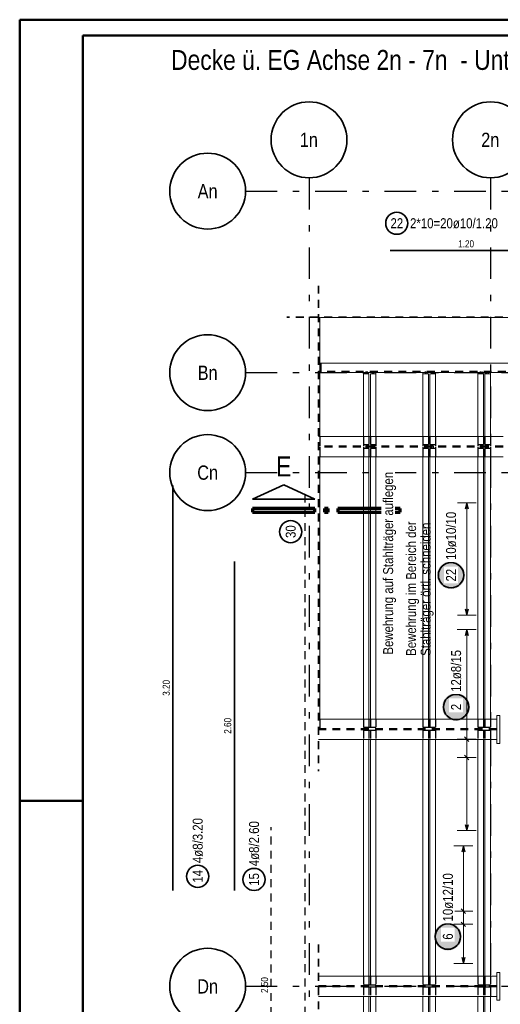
# Model space of a CAD drawing. Header units: millimetres. Extents: x -4 to 113, y -17 to 52.
# Tile 27 of 91: x 0 to 7.6, y 26.49 to 42.05. Entities that reach past the tile are written whole.
import ezdxf
from ezdxf.enums import TextEntityAlignment as Align

# ---------------------------------------------------------------- set-up
doc = ezdxf.new("R2010")
doc.units = ezdxf.units.MM
doc.linetypes.add('DASHDOTX2', pattern=[2, 1, -0.5, 0, -0.5])
doc.linetypes.add('HIDDEN', pattern=[0.375, 0.25, -0.125])
for name, color, linetype, lineweight in [('Achsen', 7, 'Continuous', 20), ('Mattenbewehrung', 7, 'Continuous', 20), ('Schraffuren', 7, 'Continuous', 20)]:
    doc.layers.add(name, color=color, linetype=linetype, lineweight=lineweight)
doc.styles.add('Arial Narrow', font='ARIALN.TTF')

msp = doc.modelspace()

# ---------------------------------------------------------------- hatches: boundary and pattern name
at = {"layer": 'Mattenbewehrung', "lineweight": 25, "true_color": 0xffffff}
msp.add_hatch(color=7, dxfattribs=at).paths.add_polyline_path([(7.123302, 31.184278), (7.123168, 31.191956), (7.122766, 31.199624), (7.122097, 31.207274), (7.121161, 31.214896), (7.11996, 31.22248), (7.118495, 31.230018), (7.116767, 31.2375), (7.11478, 31.244918), (7.112535, 31.252261), (7.110035, 31.259522), (7.107283, 31.266691), (7.104282, 31.27376), (7.101037, 31.280719), (7.097551, 31.287561), (7.093828, 31.294278), (7.089873, 31.30086), (7.085691, 31.3073), (7.081286, 31.31359), (7.076665, 31.319723), (7.071832, 31.325691), (7.066794, 31.331486), (7.061557, 31.337102), (7.056127, 31.342532), (7.050511, 31.34777), (7.044716, 31.352807), (7.038748, 31.35764), (7.032615, 31.362261), (7.026325, 31.366666), (7.019885, 31.370848), (7.013302, 31.374803), (7.006586, 31.378526), (6.999744, 31.382012), (6.992784, 31.385258), (6.985716, 31.388258), (6.978547, 31.39101), (6.971286, 31.39351), (6.963943, 31.395755), (6.956525, 31.397743), (6.949043, 31.39947), (6.941505, 31.400935), (6.93392, 31.402137), (6.926299, 31.403072), (6.918649, 31.403742), (6.91098, 31.404144), (6.903302, 31.404278), (6.895624, 31.404144), (6.887956, 31.403742), (6.880306, 31.403072), (6.872684, 31.402137), (6.8651, 31.400935), (6.857562, 31.39947), (6.850079, 31.397743), (6.842662, 31.395755), (6.835319, 31.39351), (6.828058, 31.39101), (6.820889, 31.388258), (6.81382, 31.385258), (6.806861, 31.382012), (6.800019, 31.378526), (6.793302, 31.374803), (6.78672, 31.370848), (6.78028, 31.366666), (6.77399, 31.362261), (6.767857, 31.35764), (6.761889, 31.352807), (6.756094, 31.34777), (6.750477, 31.342532), (6.745048, 31.337102), (6.73981, 31.331486), (6.734773, 31.325691), (6.72994, 31.319723), (6.725319, 31.31359), (6.720914, 31.3073), (6.716732, 31.30086), (6.712777, 31.294278), (6.709054, 31.287561), (6.705568, 31.280719), (6.702322, 31.27376), (6.699322, 31.266691), (6.69657, 31.259522), (6.69407, 31.252261), (6.691825, 31.244918), (6.689837, 31.2375), (6.68811, 31.230018), (6.686645, 31.22248), (6.685443, 31.214896), (6.684507, 31.207274), (6.683838, 31.199624), (6.683436, 31.191956), (6.683302, 31.184278), (6.683436, 31.1766), (6.683838, 31.168931), (6.684507, 31.161281), (6.685443, 31.15366), (6.686645, 31.146075), (6.68811, 31.138537), (6.689837, 31.131055), (6.691825, 31.123637), (6.69407, 31.116294), (6.69657, 31.109033), (6.699322, 31.101864), (6.702322, 31.094796), (6.705568, 31.087836), (6.709054, 31.080994), (6.712777, 31.074278), (6.716732, 31.067695), (6.720914, 31.061255), (6.725319, 31.054965), (6.72994, 31.048832), (6.734773, 31.042864), (6.73981, 31.037069), (6.745048, 31.031453), (6.750477, 31.026023), (6.756094, 31.020786), (6.761889, 31.015748), (6.767857, 31.010915), (6.77399, 31.006294), (6.78028, 31.001889), (6.78672, 30.997707), (6.793302, 30.993752), (6.800019, 30.990029), (6.806861, 30.986543), (6.81382, 30.983298), (6.820889, 30.980297), (6.828058, 30.977545), (6.835319, 30.975045), (6.842662, 30.9728), (6.850079, 30.970813), (6.857562, 30.969085), (6.8651, 30.96762), (6.872684, 30.966419), (6.880306, 30.965483), (6.887956, 30.964814), (6.895624, 30.964412), (6.903302, 30.964278), (6.91098, 30.964412), (6.918649, 30.964814), (6.926299, 30.965483), (6.93392, 30.966419), (6.941505, 30.96762), (6.949043, 30.969085), (6.956525, 30.970813), (6.963943, 30.9728), (6.971286, 30.975045), (6.978547, 30.977545), (6.985716, 30.980297), (6.992784, 30.983298), (6.999744, 30.986543), (7.006586, 30.990029), (7.013302, 30.993752), (7.019885, 30.997707), (7.026325, 31.001889), (7.032615, 31.006294), (7.038748, 31.010915), (7.044716, 31.015748), (7.050511, 31.020786), (7.056127, 31.026023), (7.061557, 31.031453), (7.066794, 31.037069), (7.071832, 31.042864), (7.076665, 31.048832), (7.081286, 31.054965), (7.085691, 31.061255), (7.089873, 31.067695), (7.093828, 31.074278), (7.097551, 31.080994), (7.101037, 31.087836), (7.104282, 31.094796), (7.107283, 31.101864), (7.110035, 31.109033), (7.112535, 31.116294), (7.11478, 31.123637), (7.116767, 31.131055), (7.118495, 31.138537), (7.11996, 31.146075), (7.121161, 31.15366), (7.122097, 31.161281), (7.122766, 31.168931)])
at = {"layer": 'Schraffuren', "lineweight": 25, "true_color": 0xffffff}
msp.add_hatch(color=7, dxfattribs=at).paths.add_polyline_path([(6.99321, 27.555345), (6.993076, 27.563023), (6.992674, 27.570692), (6.992004, 27.578342), (6.991069, 27.585963), (6.989867, 27.593548), (6.988402, 27.601086), (6.986675, 27.608568), (6.984687, 27.615986), (6.982442, 27.623329), (6.979942, 27.63059), (6.97719, 27.637759), (6.97419, 27.644827), (6.970944, 27.651787), (6.967458, 27.658629), (6.963735, 27.665345), (6.95978, 27.671928), (6.955598, 27.678368), (6.951193, 27.684658), (6.946572, 27.690791), (6.941739, 27.696759), (6.936701, 27.702554), (6.931464, 27.70817), (6.926034, 27.7136), (6.920418, 27.718837), (6.914623, 27.723875), (6.908655, 27.728708), (6.902522, 27.733329), (6.896232, 27.737734), (6.889792, 27.741916), (6.88321, 27.745871), (6.876493, 27.749594), (6.869651, 27.75308), (6.862692, 27.756325), (6.855623, 27.759326), (6.848454, 27.762078), (6.841193, 27.764578), (6.83385, 27.766823), (6.826432, 27.76881), (6.81895, 27.770538), (6.811412, 27.772003), (6.803828, 27.773204), (6.796206, 27.77414), (6.788556, 27.774809), (6.780887, 27.775211), (6.77321, 27.775345), (6.765532, 27.775211), (6.757863, 27.774809), (6.750213, 27.77414), (6.742591, 27.773204), (6.735007, 27.772003), (6.727469, 27.770538), (6.719987, 27.76881), (6.712569, 27.766823), (6.705226, 27.764578), (6.697965, 27.762078), (6.690796, 27.759326), (6.683728, 27.756325), (6.676768, 27.75308), (6.669926, 27.749594), (6.66321, 27.745871), (6.656627, 27.741916), (6.650187, 27.737734), (6.643897, 27.733329), (6.637764, 27.728708), (6.631796, 27.723875), (6.626001, 27.718837), (6.620385, 27.7136), (6.614955, 27.70817), (6.609718, 27.702554), (6.60468, 27.696759), (6.599847, 27.690791), (6.595226, 27.684658), (6.590821, 27.678368), (6.586639, 27.671928), (6.582684, 27.665345), (6.578961, 27.658629), (6.575475, 27.651787), (6.57223, 27.644827), (6.569229, 27.637759), (6.566477, 27.63059), (6.563977, 27.623329), (6.561732, 27.615986), (6.559745, 27.608568), (6.558017, 27.601086), (6.556552, 27.593548), (6.555351, 27.585963), (6.554415, 27.578342), (6.553745, 27.570692), (6.553344, 27.563023), (6.55321, 27.555345), (6.553344, 27.547667), (6.553745, 27.539999), (6.554415, 27.532349), (6.555351, 27.524727), (6.556552, 27.517143), (6.558017, 27.509605), (6.559745, 27.502123), (6.561732, 27.494705), (6.563977, 27.487362), (6.566477, 27.480101), (6.569229, 27.472932), (6.57223, 27.465863), (6.575475, 27.458904), (6.578961, 27.452062), (6.582684, 27.445345), (6.586639, 27.438763), (6.590821, 27.432323), (6.595226, 27.426033), (6.599847, 27.4199), (6.60468, 27.413932), (6.609718, 27.408137), (6.614955, 27.402521), (6.620385, 27.397091), (6.626001, 27.391854), (6.631796, 27.386816), (6.637764, 27.381983), (6.643897, 27.377362), (6.650187, 27.372957), (6.656627, 27.368775), (6.66321, 27.36482), (6.669926, 27.361097), (6.676768, 27.357611), (6.683728, 27.354365), (6.690796, 27.351365), (6.697965, 27.348613), (6.705226, 27.346113), (6.712569, 27.343868), (6.719987, 27.34188), (6.727469, 27.340153), (6.735007, 27.338688), (6.742591, 27.337486), (6.750213, 27.336551), (6.757863, 27.335881), (6.765532, 27.335479), (6.77321, 27.335345), (6.780887, 27.335479), (6.788556, 27.335881), (6.796206, 27.336551), (6.803828, 27.337486), (6.811412, 27.338688), (6.81895, 27.340153), (6.826432, 27.34188), (6.83385, 27.343868), (6.841193, 27.346113), (6.848454, 27.348613), (6.855623, 27.351365), (6.862692, 27.354365), (6.869651, 27.357611), (6.876493, 27.361097), (6.88321, 27.36482), (6.889792, 27.368775), (6.896232, 27.372957), (6.902522, 27.377362), (6.908655, 27.381983), (6.914623, 27.386816), (6.920418, 27.391854), (6.926034, 27.397091), (6.931464, 27.402521), (6.936701, 27.408137), (6.941739, 27.413932), (6.946572, 27.4199), (6.951193, 27.426033), (6.955598, 27.432323), (6.95978, 27.438763), (6.963735, 27.445345), (6.967458, 27.452062), (6.970944, 27.458904), (6.97419, 27.465863), (6.97719, 27.472932), (6.979942, 27.480101), (6.982442, 27.487362), (6.984687, 27.494705), (6.986675, 27.502123), (6.988402, 27.509605), (6.989867, 27.517143), (6.991069, 27.524727), (6.992004, 27.532349), (6.992674, 27.539999)])

# ---------------------------------------------------------------- linework, layer by layer
at = {"color": 4, "linetype": 'Continuous', "lineweight": 50}
for p, q in [((105, 42.05), (0, 42.05)), ((0, 42.05), (0, 0)), ((104.75, 41.8), (1, 41.8)), ((1, 41.8), (1, 0.25))]:
    msp.add_line(p, q, dxfattribs=at)
at = {"color": 2, "linetype": 'HIDDEN', "lineweight": 35, "ltscale": 0.5}
for p, q in [((4.72623, 37.844906), (4.72623, 30.170923)), ((45.667387, 37.344906), (4.22623, 37.344906)), ((4.72623, 27.430923), (4.72623, 26.110923))]:
    msp.add_line(p, q, dxfattribs=at)
at = {"color": 7, "linetype": 'Continuous', "lineweight": 18}
for p, q in [((4.74623, 37.344906), (4.74623, 35.459469)), ((4.76523, 37.344906), (4.76523, 37.340203)), ((8.45775, 37.340203), (4.76523, 37.340203)), ((8.45775, 36.620203), (4.74623, 36.620203)), ((8.45775, 36.470203), (4.74623, 36.470203)), ((5.43623, 36.470203), (5.43623, 36.450203)), ((5.52523, 36.450203), (5.43623, 36.450203)), ((5.43623, 36.450203), (5.43623, 35.459469)), ((5.52523, 36.450203), (5.52523, 35.459469)), ((5.63623, 36.450203), (5.54723, 36.450203)), ((5.54723, 36.450203), (5.54723, 35.459469)), ((5.63623, 36.470203), (5.63623, 36.450203)), ((5.63623, 36.450203), (5.63623, 35.459469)), ((6.37623, 36.470203), (6.37623, 36.450203)), ((6.46523, 36.450203), (6.37623, 36.450203)), ((6.37623, 36.450203), (6.37623, 35.459469)), ((6.46523, 36.450203), (6.46523, 35.459469)), ((6.57623, 36.450203), (6.48723, 36.450203)), ((6.48723, 36.450203), (6.48723, 35.459469)), ((6.57623, 36.470203), (6.57623, 36.450203)), ((6.57623, 36.450203), (6.57623, 35.459469)), ((7.24623, 36.470203), (7.24623, 36.450203)), ((7.33523, 36.450203), (7.24623, 36.450203)), ((7.24623, 36.450203), (7.24623, 35.459469)), ((7.33523, 36.450203), (7.33523, 35.459469)), ((7.44623, 36.450203), (7.35723, 36.450203)), ((7.35723, 36.450203), (7.35723, 35.459469)), ((7.44623, 36.470203), (7.44623, 36.450203)), ((7.44623, 36.450203), (7.44623, 35.459469)), ((4.74623, 35.139469), (4.74623, 30.990923)), ((5.43623, 35.139469), (5.43623, 30.990923)), ((5.52523, 35.139469), (5.52523, 30.990923)), ((5.54723, 35.139469), (5.54723, 30.990923)), ((5.63623, 35.139469), (5.63623, 30.990923)), ((7.24623, 35.139469), (7.24623, 30.990923)), ((7.33523, 35.139469), (7.33523, 30.990923)), ((7.35723, 35.139469), (7.35723, 30.990923)), ((7.44623, 35.139469), (7.44623, 30.990923)), ((7.54623, 30.990923), (4.72623, 30.990923)), ((7.59623, 31.050196), (7.54623, 31.050196)), ((7.54623, 31.050196), (7.54623, 30.990923)), ((7.54623, 30.990923), (7.54623, 30.670923)), ((7.59623, 31.050196), (7.59623, 30.610196)), ((7.54623, 30.670923), (4.72623, 30.670923)), ((5.43623, 30.670923), (5.43623, 26.930923)), ((5.52523, 30.670923), (5.52523, 26.930923)), ((5.54723, 30.670923), (5.54723, 26.930923)), ((5.63623, 30.670923), (5.63623, 26.930923)), ((6.37623, 30.670923), (6.37623, 26.930923)), ((6.46523, 30.670923), (6.46523, 26.930923)), ((6.48723, 30.670923), (6.48723, 26.930923)), ((6.57623, 30.670923), (6.57623, 26.930923)), ((7.24623, 30.670923), (7.24623, 26.930923)), ((7.33523, 30.670923), (7.33523, 26.930923)), ((7.35723, 30.670923), (7.35723, 26.930923)), ((7.44623, 30.670923), (7.44623, 26.930923)), ((7.54623, 30.670923), (7.54623, 30.610196)), ((7.59623, 30.610196), (7.54623, 30.610196)), ((7.54623, 26.930923), (4.72623, 26.930923)), ((7.59623, 26.990196), (7.54623, 26.990196)), ((7.54623, 26.990196), (7.54623, 26.930923)), ((7.54623, 26.930923), (7.54623, 26.610923)), ((7.59623, 26.990196), (7.59623, 26.550196)), ((7.54623, 26.610923), (4.72623, 26.610923)), ((5.43623, 26.610923), (5.43623, 22.870923)), ((5.52523, 26.610923), (5.52523, 22.870923)), ((5.54723, 26.610923), (5.54723, 22.870923)), ((5.63623, 26.610923), (5.63623, 22.870923)), ((6.37623, 26.610923), (6.37623, 22.870923)), ((6.46523, 26.610923), (6.46523, 22.870923)), ((6.48723, 26.610923), (6.48723, 22.870923)), ((6.57623, 26.610923), (6.57623, 22.870923)), ((7.24623, 26.610923), (7.24623, 22.870923)), ((7.33523, 26.610923), (7.33523, 22.870923)), ((7.35723, 26.610923), (7.35723, 22.870923)), ((7.44623, 26.610923), (7.44623, 22.870923)), ((7.54623, 26.610923), (7.54623, 26.550196)), ((7.59623, 26.550196), (7.54623, 26.550196))]:
    msp.add_line(p, q, dxfattribs=at)
at = {"color": 3, "linetype": 'HIDDEN', "lineweight": 25, "ltscale": 0.5}
for p, q in [((4.74623, 36.620203), (4.72623, 36.620203)), ((4.76523, 36.620203), (4.76523, 36.487203)), ((8.59025, 36.487203), (4.72623, 36.487203)), ((4.74623, 36.470203), (4.72623, 36.470203)), ((4.76523, 36.487203), (4.76523, 36.470203)), ((5.474229, 36.487203), (5.47423, 36.470203)), ((5.47423, 36.470203), (5.47423, 36.450203)), ((5.498229, 36.487203), (5.49823, 36.470203)), ((5.49823, 36.470203), (5.49823, 36.450203)), ((5.574229, 36.487203), (5.57423, 36.470203)), ((5.57423, 36.470203), (5.57423, 36.450203)), ((5.598229, 36.487203), (5.59823, 36.470203)), ((5.59823, 36.470203), (5.59823, 36.450203)), ((6.414229, 36.487203), (6.41423, 36.470203)), ((6.41423, 36.470203), (6.41423, 36.450203)), ((6.438229, 36.487203), (6.43823, 36.470203)), ((6.43823, 36.470203), (6.43823, 36.450203)), ((6.514229, 36.487203), (6.51423, 36.470203)), ((6.51423, 36.470203), (6.51423, 36.450203)), ((6.538229, 36.487203), (6.53823, 36.470203)), ((6.53823, 36.470203), (6.53823, 36.450203)), ((7.284229, 36.487203), (7.28423, 36.470203)), ((7.28423, 36.470203), (7.28423, 36.450203)), ((7.308229, 36.487203), (7.30823, 36.470203)), ((7.30823, 36.470203), (7.30823, 36.450203)), ((7.384229, 36.487203), (7.38423, 36.470203)), ((7.38423, 36.470203), (7.38423, 36.450203)), ((7.408229, 36.487203), (7.40823, 36.470203)), ((7.40823, 36.470203), (7.40823, 36.450203)), ((4.74623, 35.459469), (4.74623, 35.326969)), ((5.43623, 35.459469), (5.43623, 35.326969)), ((5.52523, 35.459469), (5.52523, 35.326969)), ((5.54723, 35.459469), (5.54723, 35.326969)), ((5.63623, 35.459469), (5.63623, 35.326969)), ((6.37623, 35.459469), (6.37623, 35.326969)), ((6.46523, 35.459469), (6.46523, 35.326969)), ((6.48723, 35.459469), (6.48723, 35.326969)), ((6.57623, 35.459469), (6.57623, 35.326969)), ((7.24623, 35.459469), (7.24623, 35.326969)), ((7.33523, 35.459469), (7.33523, 35.326969)), ((7.35723, 35.459469), (7.35723, 35.326969)), ((7.44623, 35.459469), (7.44623, 35.326969)), ((4.74623, 35.326969), (4.72623, 35.326969)), ((4.74623, 35.271969), (4.72623, 35.271969)), ((4.74623, 35.326969), (4.74623, 35.306969)), ((4.74623, 35.291969), (4.74623, 35.271969)), ((4.74623, 35.271969), (4.74623, 35.139469)), ((5.52523, 35.326969), (5.43623, 35.326969)), ((5.43623, 35.326969), (5.43623, 35.306969)), ((5.43623, 35.291969), (5.43623, 35.271969)), ((5.52523, 35.271969), (5.43623, 35.271969)), ((5.43623, 35.271969), (5.43623, 35.139469)), ((5.474229, 35.314091), (5.475147, 35.314091)), ((5.474229, 35.31397), (5.475138, 35.31397)), ((5.474235, 35.31397), (5.474235, 35.306969)), ((5.474235, 35.306969), (5.474235, 35.291969)), ((5.474235, 35.291969), (5.474235, 35.271969)), ((5.477736, 35.313922), (5.475138, 35.313922)), ((5.475147, 35.314), (5.477753, 35.314)), ((5.477736, 35.31397), (5.481626, 35.31397)), ((5.481648, 35.31397), (5.477753, 35.31397)), ((5.486241, 35.31397), (5.481648, 35.31397)), ((5.490833, 35.31397), (5.486241, 35.31397)), ((5.494706, 35.31397), (5.490833, 35.31397)), ((5.490833, 35.31397), (5.494723, 35.31397)), ((5.494706, 35.313999), (5.497311, 35.313999)), ((5.497321, 35.313923), (5.494723, 35.313922)), ((5.497311, 35.314089), (5.498229, 35.314089)), ((5.497321, 35.313972), (5.498229, 35.313972)), ((5.498235, 35.31397), (5.498235, 35.306969)), ((5.498235, 35.306969), (5.498235, 35.291969)), ((5.498235, 35.291969), (5.498235, 35.271969)), ((5.52523, 35.271969), (5.52523, 35.139469)), ((5.63623, 35.326969), (5.54723, 35.326969)), ((5.63623, 35.271969), (5.54723, 35.271969)), ((5.54723, 35.271969), (5.54723, 35.139469)), ((5.574229, 35.314084), (5.575147, 35.314084)), ((5.574229, 35.313977), (5.575138, 35.313977)), ((5.574235, 35.31397), (5.574235, 35.306969)), ((5.574235, 35.306969), (5.574235, 35.291969)), ((5.574235, 35.291969), (5.574235, 35.271969)), ((5.577736, 35.313925), (5.575138, 35.313924)), ((5.575147, 35.313998), (5.577753, 35.313998)), ((5.577736, 35.313971), (5.581626, 35.313971)), ((5.581648, 35.31397), (5.577753, 35.313969)), ((5.586241, 35.31397), (5.581648, 35.31397)), ((5.590833, 35.31397), (5.586241, 35.31397)), ((5.590833, 35.313972), (5.594723, 35.313972)), ((5.594706, 35.31397), (5.590833, 35.31397)), ((5.594706, 35.313998), (5.597311, 35.313998)), ((5.597321, 35.313925), (5.594723, 35.313925)), ((5.597311, 35.314083), (5.598229, 35.314083)), ((5.597321, 35.313979), (5.598229, 35.313979)), ((5.598235, 35.31397), (5.598235, 35.306969)), ((5.598235, 35.306969), (5.598235, 35.291969)), ((5.598235, 35.291969), (5.598235, 35.271969)), ((5.63623, 35.326969), (5.63623, 35.306969)), ((5.63623, 35.291969), (5.63623, 35.271969)), ((5.63623, 35.271969), (5.63623, 35.139469)), ((6.46523, 35.326969), (6.37623, 35.326969)), ((6.37623, 35.326969), (6.37623, 35.306969)), ((6.37623, 35.291969), (6.37623, 35.271969)), ((6.46523, 35.271969), (6.37623, 35.271969)), ((6.37623, 35.271969), (6.37623, 35.139469)), ((6.414229, 35.314038), (6.415138, 35.314038)), ((6.414229, 35.314032), (6.415147, 35.314032)), ((6.414235, 35.31397), (6.414235, 35.306969)), ((6.414235, 35.306969), (6.414235, 35.291969)), ((6.414235, 35.291969), (6.414235, 35.271969)), ((6.417736, 35.313945), (6.415138, 35.313945)), ((6.415147, 35.313985), (6.417753, 35.313985)), ((6.417736, 35.313983), (6.421626, 35.313983)), ((6.421648, 35.313966), (6.417753, 35.313966)), ((6.426241, 35.313966), (6.421648, 35.313966)), ((6.430833, 35.313966), (6.426241, 35.313966)), ((6.430833, 35.313983), (6.434723, 35.313983)), ((6.434706, 35.313966), (6.430833, 35.313966)), ((6.434706, 35.313985), (6.437311, 35.313985)), ((6.437321, 35.313946), (6.434723, 35.313946)), ((6.437311, 35.314031), (6.438229, 35.314031)), ((6.437321, 35.31404), (6.438229, 35.31404)), ((6.438235, 35.31397), (6.438235, 35.306969)), ((6.438235, 35.306969), (6.438235, 35.291969)), ((6.438235, 35.291969), (6.438235, 35.271969)), ((6.46523, 35.271969), (6.46523, 35.139469)), ((6.57623, 35.326969), (6.48723, 35.326969)), ((6.57623, 35.271969), (6.48723, 35.271969)), ((6.48723, 35.271969), (6.48723, 35.139469)), ((6.514229, 35.314045), (6.515138, 35.314045)), ((6.514229, 35.314026), (6.515147, 35.314026)), ((6.514235, 35.31397), (6.514235, 35.306969)), ((6.514235, 35.306969), (6.514235, 35.291969)), ((6.514235, 35.291969), (6.514235, 35.271969)), ((6.517736, 35.313948), (6.515138, 35.313948)), ((6.515147, 35.313984), (6.517753, 35.313984)), ((6.517736, 35.313984), (6.521626, 35.313984)), ((6.521648, 35.313966), (6.517753, 35.313965)), ((6.526241, 35.313966), (6.521648, 35.313966)), ((6.530833, 35.313966), (6.526241, 35.313966)), ((6.530833, 35.313984), (6.534723, 35.313984)), ((6.534706, 35.313966), (6.530833, 35.313966)), ((6.534706, 35.313983), (6.537311, 35.313983)), ((6.537321, 35.313948), (6.534723, 35.313948)), ((6.537311, 35.314024), (6.538229, 35.314024)), ((6.537321, 35.314047), (6.538229, 35.314047)), ((6.538235, 35.31397), (6.538235, 35.306969)), ((6.538235, 35.306969), (6.538235, 35.291969)), ((6.538235, 35.291969), (6.538235, 35.271969)), ((6.57623, 35.326969), (6.57623, 35.306969)), ((6.57623, 35.291969), (6.57623, 35.271969)), ((6.57623, 35.271969), (6.57623, 35.139469)), ((7.33523, 35.326969), (7.24623, 35.326969)), ((7.24623, 35.326969), (7.24623, 35.306969)), ((7.24623, 35.291969), (7.24623, 35.271969)), ((7.33523, 35.271969), (7.24623, 35.271969)), ((7.24623, 35.271969), (7.24623, 35.139469)), ((7.284229, 35.314101), (7.285138, 35.314101)), ((7.284229, 35.313978), (7.285147, 35.313978)), ((7.284235, 35.31397), (7.284235, 35.306969)), ((7.284235, 35.306969), (7.284235, 35.291969)), ((7.284235, 35.291969), (7.284235, 35.271969)), ((7.287736, 35.313967), (7.285138, 35.313967)), ((7.285147, 35.313972), (7.287753, 35.313972)), ((7.287736, 35.313995), (7.291626, 35.313995)), ((7.291648, 35.313962), (7.287753, 35.313962)), ((7.296241, 35.313962), (7.291648, 35.313962)), ((7.300833, 35.313962), (7.296241, 35.313962)), ((7.300833, 35.313995), (7.304723, 35.313995)), ((7.304706, 35.313962), (7.300833, 35.313962)), ((7.304706, 35.313972), (7.307311, 35.313972)), ((7.307321, 35.313967), (7.304723, 35.313967)), ((7.307311, 35.313976), (7.308229, 35.313976)), ((7.307321, 35.314103), (7.308229, 35.314103)), ((7.308235, 35.31397), (7.308235, 35.306969)), ((7.308235, 35.306969), (7.308235, 35.291969)), ((7.308235, 35.291969), (7.308235, 35.271969)), ((7.33523, 35.271969), (7.33523, 35.139469)), ((7.44623, 35.326969), (7.35723, 35.326969)), ((7.44623, 35.271969), (7.35723, 35.271969)), ((7.35723, 35.271969), (7.35723, 35.139469)), ((7.384229, 35.314108), (7.385138, 35.314108)), ((7.384229, 35.313971), (7.385147, 35.313971)), ((7.384235, 35.31397), (7.384235, 35.306969)), ((7.384235, 35.306969), (7.384235, 35.291969)), ((7.384235, 35.291969), (7.384235, 35.271969)), ((7.387736, 35.313969), (7.385138, 35.313969)), ((7.385147, 35.31397), (7.387753, 35.31397)), ((7.387736, 35.313996), (7.391626, 35.313996)), ((7.391648, 35.313962), (7.387753, 35.313962)), ((7.396241, 35.313962), (7.391648, 35.313962)), ((7.400833, 35.313962), (7.396241, 35.313962)), ((7.400833, 35.313996), (7.404723, 35.313996)), ((7.404706, 35.313962), (7.400833, 35.313962)), ((7.404706, 35.31397), (7.407311, 35.31397)), ((7.407321, 35.31397), (7.404723, 35.31397)), ((7.407311, 35.31397), (7.408229, 35.31397)), ((7.407321, 35.31411), (7.408229, 35.31411)), ((7.408235, 35.31397), (7.408235, 35.306969)), ((7.408235, 35.306969), (7.408235, 35.291969)), ((7.408235, 35.291969), (7.408235, 35.271969)), ((7.44623, 35.326969), (7.44623, 35.306969)), ((7.44623, 35.291969), (7.44623, 35.271969)), ((7.44623, 35.271969), (7.44623, 35.139469)), ((4.74623, 30.990923), (4.74623, 30.858423)), ((5.43623, 30.990923), (5.43623, 30.858423)), ((5.52523, 30.990923), (5.52523, 30.858423)), ((5.54723, 30.990923), (5.54723, 30.858423)), ((5.63623, 30.990923), (5.63623, 30.858423)), ((6.37623, 30.990923), (6.37623, 30.858423)), ((6.46523, 30.990923), (6.46523, 30.858423)), ((6.48723, 30.990923), (6.48723, 30.858423)), ((6.57623, 30.990923), (6.57623, 30.858423)), ((7.24623, 30.990923), (7.24623, 30.858423)), ((7.33523, 30.990923), (7.33523, 30.858423)), ((7.35723, 30.990923), (7.35723, 30.858423)), ((7.44623, 30.990923), (7.44623, 30.858423)), ((4.74623, 30.858423), (4.72623, 30.858423)), ((7.54623, 30.838423), (4.72623, 30.838423)), ((7.54623, 30.823423), (4.72623, 30.823423)), ((4.74623, 30.858423), (4.74623, 30.838423)), ((5.52523, 30.858423), (5.43623, 30.858423)), ((5.54723, 30.858423), (5.52523, 30.858423)), ((5.63623, 30.858423), (5.54723, 30.858423)), ((6.46523, 30.858423), (6.37623, 30.858423)), ((6.48723, 30.858423), (6.46523, 30.858423)), ((6.57623, 30.858423), (6.48723, 30.858423)), ((7.33523, 30.858423), (7.24623, 30.858423)), ((7.35723, 30.858423), (7.33523, 30.858423)), ((7.44623, 30.858423), (7.35723, 30.858423)), ((5.52523, 30.813823), (5.43623, 30.813823)), ((5.43623, 30.813823), (5.43623, 30.670923)), ((5.54723, 30.813823), (5.52523, 30.813823)), ((5.52523, 30.813823), (5.52523, 30.670923)), ((5.63623, 30.813823), (5.54723, 30.813823)), ((5.54723, 30.813823), (5.54723, 30.670923)), ((5.63623, 30.813823), (5.63623, 30.670923)), ((6.46523, 30.813823), (6.37623, 30.813823)), ((6.37623, 30.813823), (6.37623, 30.670923)), ((6.48723, 30.813823), (6.46523, 30.813823)), ((6.46523, 30.813823), (6.46523, 30.670923)), ((6.57623, 30.813823), (6.48723, 30.813823)), ((6.48723, 30.813823), (6.48723, 30.670923)), ((6.57623, 30.813823), (6.57623, 30.670923)), ((7.33523, 30.813823), (7.24623, 30.813823)), ((7.24623, 30.813823), (7.24623, 30.670923)), ((7.35723, 30.813823), (7.33523, 30.813823)), ((7.33523, 30.813823), (7.33523, 30.670923)), ((7.44623, 30.813823), (7.35723, 30.813823)), ((7.35723, 30.813823), (7.35723, 30.670923)), ((7.44623, 30.813823), (7.44623, 30.670923)), ((5.43623, 26.930923), (5.43623, 26.788023)), ((5.52523, 26.930923), (5.52523, 26.788023)), ((5.54723, 26.930923), (5.54723, 26.788023)), ((5.63623, 26.930923), (5.63623, 26.788023)), ((6.37623, 26.930923), (6.37623, 26.788023)), ((6.46523, 26.930923), (6.46523, 26.788023)), ((6.48723, 26.930923), (6.48723, 26.788023)), ((6.57623, 26.930923), (6.57623, 26.788023)), ((7.24623, 26.930923), (7.24623, 26.788023)), ((7.33523, 26.930923), (7.33523, 26.788023)), ((7.35723, 26.930923), (7.35723, 26.788023)), ((7.44623, 26.930923), (7.44623, 26.788023)), ((7.54623, 26.778423), (4.72623, 26.778423)), ((5.52523, 26.788023), (5.43623, 26.788023)), ((5.54723, 26.788023), (5.52523, 26.788023)), ((5.63623, 26.788023), (5.54723, 26.788023)), ((6.46523, 26.788023), (6.37623, 26.788023)), ((6.48723, 26.788023), (6.46523, 26.788023)), ((6.57623, 26.788023), (6.48723, 26.788023)), ((7.33523, 26.788023), (7.24623, 26.788023)), ((7.35723, 26.788023), (7.33523, 26.788023)), ((7.44623, 26.788023), (7.35723, 26.788023)), ((7.54623, 26.763423), (4.72623, 26.763423)), ((5.52523, 26.753823), (5.43623, 26.753823)), ((5.43623, 26.753823), (5.43623, 26.610923)), ((5.54723, 26.753823), (5.52523, 26.753823)), ((5.52523, 26.753823), (5.52523, 26.610923)), ((5.63623, 26.753823), (5.54723, 26.753823)), ((5.54723, 26.753823), (5.54723, 26.610923)), ((5.63623, 26.753823), (5.63623, 26.610923)), ((6.46523, 26.753823), (6.37623, 26.753823)), ((6.37623, 26.753823), (6.37623, 26.610923)), ((6.48723, 26.753823), (6.46523, 26.753823)), ((6.46523, 26.753823), (6.46523, 26.610923)), ((6.57623, 26.753823), (6.48723, 26.753823)), ((6.48723, 26.753823), (6.48723, 26.610923)), ((6.57623, 26.753823), (6.57623, 26.610923)), ((7.33523, 26.753823), (7.24623, 26.753823)), ((7.24623, 26.753823), (7.24623, 26.610923)), ((7.35723, 26.753823), (7.33523, 26.753823)), ((7.33523, 26.753823), (7.33523, 26.610923)), ((7.44623, 26.753823), (7.35723, 26.753823)), ((7.35723, 26.753823), (7.35723, 26.610923)), ((7.44623, 26.753823), (7.44623, 26.610923))]:
    msp.add_line(p, q, dxfattribs=at)
at = {"color": 2, "linetype": 'Continuous', "lineweight": 35}
for p, q in [((4.176382, 34.697846), (3.681398, 34.472848)), ((4.671388, 34.472848), (4.176382, 34.697846)), ((3.681398, 34.472848), (4.671388, 34.472848))]:
    msp.add_line(p, q, dxfattribs=at)
at = {"color": 1, "linetype": 'Continuous', "lineweight": 70}
for p, q in [((4.671388, 34.322846), (3.681398, 34.322846)), ((3.681398, 34.322846), (3.681398, 34.262837)), ((3.681398, 34.262837), (4.671388, 34.262837)), ((4.671388, 34.262837), (4.671388, 34.322846)), ((4.881399, 34.322846), (4.821386, 34.322846)), ((4.821386, 34.322846), (4.821386, 34.262837)), ((4.821386, 34.262837), (4.881399, 34.262837)), ((4.881399, 34.262837), (4.881399, 34.322846)), ((6.02139, 34.322846), (5.0314, 34.322846)), ((5.0314, 34.322846), (5.0314, 34.262837)), ((5.0314, 34.262837), (6.02139, 34.262837)), ((6.02139, 34.262837), (6.02139, 34.322846))]:
    msp.add_line(p, q, dxfattribs=at)
at = {"color": 4, "linetype": 'Continuous', "lineweight": 50, "ltscale": 0.2}
msp.add_line((0, 29.7), (1, 29.7), dxfattribs=at)
at = {"layer": 'Achsen', "color": 3, "linetype": 'DASHDOTX2', "lineweight": 25, "ltscale": 0.5}
for p, q in [((4.577324, 39.55094), (4.577324, -0.69339)), ((7.447324, 39.55094), (7.447324, -0.69339)), ((3.573324, 39.340196), (49.410516, 39.340196)), ((3.573324, 36.470196), (49.410516, 36.470196)), ((3.573324, 34.890196), (49.410516, 34.890196)), ((3.573324, 26.770196), (49.410516, 26.770196))]:
    msp.add_line(p, q, dxfattribs=at)
at = {"layer": 'Achsen', "color": 2, "linetype": 'Continuous', "lineweight": 35}
for centre in [(4.577324, 40.15094), (7.447324, 40.15094), (2.973324, 39.340196), (2.973324, 36.470196), (2.973324, 34.890196), (2.973324, 26.770196)]:
    msp.add_circle(centre, 0.6, dxfattribs=at)
at = {"layer": 'Mattenbewehrung', "color": 2, "linetype": 'Continuous', "lineweight": 35, "ltscale": 0.5}
for p, q in [((2.424028, 28.285756), (2.424028, 34.685756)), ((3.396551, 28.285756), (3.396551, 33.485756))]:
    msp.add_line(p, q, dxfattribs=at)
at = {"layer": 'Mattenbewehrung', "color": 3, "linetype": 'HIDDEN', "lineweight": 25, "ltscale": 0.5}
for p, q in [((4.512374, 34.543059), (4.512374, 14.543059)), ((3.979482, 24.287925), (3.979482, 29.287925))]:
    msp.add_line(p, q, dxfattribs=at)
at = {"layer": 'Mattenbewehrung', "color": 5, "linetype": 'Continuous', "lineweight": 18, "ltscale": 0.5}
for p, q in [((7.221388, 32.410203), (6.921388, 32.410203)), ((7.071388, 32.410203), (7.071388, 29.230198)), ((7.221388, 30.675655), (6.921388, 30.675655)), ((7.221388, 30.386563), (6.921388, 30.386563)), ((6.921388, 29.230198), (7.221388, 29.230198))]:
    msp.add_line(p, q, dxfattribs=at)
at = {"layer": 'Mattenbewehrung', "color": 3, "linetype": 'Continuous', "lineweight": 25, "ltscale": 0.5}
for p, q in [((7.071388, 32.410203), (7.044593, 32.310203)), ((7.098183, 32.310203), (7.071388, 32.410203)), ((7.106743, 30.640299), (7.036032, 30.71101)), ((7.106743, 30.351208), (7.036032, 30.421919)), ((7.044593, 29.330198), (7.071388, 29.230198)), ((7.071388, 29.230198), (7.098183, 29.330198))]:
    msp.add_line(p, q, dxfattribs=at)
at = {"layer": 'Mattenbewehrung', "color": 2, "linetype": 'Continuous', "lineweight": 35, "ltscale": 0.5}
for centre, radius in [((4.286757, 33.956096), 0.175), ((6.903302, 31.184278), 0.2), ((2.816286, 28.507409), 0.175), ((3.707633, 28.458457), 0.175)]:
    msp.add_circle(centre, radius, dxfattribs=at)
at = {"layer": 'Schraffuren', "color": 2, "linetype": 'Continuous', "lineweight": 35, "ltscale": 0.5}
msp.add_line((5.860528, 38.400663), (8.260528, 38.400663), dxfattribs=at)
at = {"layer": 'Schraffuren', "color": 5, "linetype": 'Continuous', "lineweight": 18, "ltscale": 0.5}
for p, q in [((7.223591, 34.410201), (6.923591, 34.410201)), ((7.073591, 32.637195), (7.073591, 34.410201)), ((6.923591, 32.637195), (7.223591, 32.637195)), ((7.168533, 28.990196), (6.868533, 28.990196)), ((7.018533, 28.990196), (7.018533, 27.131119)), ((7.168533, 27.957375), (6.868533, 27.957375)), ((7.168533, 27.750811), (6.868533, 27.750811)), ((6.868533, 27.131119), (7.168533, 27.131119))]:
    msp.add_line(p, q, dxfattribs=at)
at = {"layer": 'Schraffuren', "color": 3, "linetype": 'Continuous', "lineweight": 25, "ltscale": 0.5}
for p, q in [((7.073591, 34.410201), (7.046796, 34.310201)), ((7.100386, 34.310201), (7.073591, 34.410201)), ((7.046796, 32.737195), (7.073591, 32.637195)), ((7.073591, 32.637195), (7.100386, 32.737195)), ((7.018533, 28.990196), (6.991738, 28.890196)), ((7.045328, 28.890196), (7.018533, 28.990196)), ((7.053888, 27.92202), (6.983177, 27.99273)), ((7.053888, 27.715456), (6.983177, 27.786166)), ((6.991738, 27.231119), (7.018533, 27.131119)), ((7.018533, 27.131119), (7.045328, 27.231119))]:
    msp.add_line(p, q, dxfattribs=at)
at = {"layer": 'Schraffuren', "color": 2, "linetype": 'Continuous', "lineweight": 35, "ltscale": 0.5}
for centre, radius in [((5.965146, 38.83221), 0.175), ((6.77321, 27.555345), 0.2)]:
    msp.add_circle(centre, radius, dxfattribs=at)

# ---------------------------------------------------------------- texts
at = {"color": 1, "lineweight": 70, "style": 'Arial Narrow'}
msp.add_text('Decke ü. EG Achse 2n - 7n  - Untere Lage -   M. 1:25', height=0.315, dxfattribs=at).set_placement((2.395641, 41.256254))
at = {"color": 2, "lineweight": 35, "style": 'Arial Narrow'}
msp.add_text('Bewehrung im Bereich der', height=0.1575, rotation=90, dxfattribs=at).set_placement((6.270111, 31.993429))
at = {"layer": 'Achsen', "color": 4, "lineweight": 50, "style": 'Arial Narrow'}
for s, p in [('1n', (4.574124, 40.15094)), ('2n', (7.444124, 40.15094)), ('An', (2.973324, 39.338541)), ('Bn', (2.973324, 36.468541)), ('Cn', (2.973324, 34.890196)), ('Dn', (2.973324, 26.768541))]:
    msp.add_text(s, height=0.225, dxfattribs=at).set_placement(p, align=Align.MIDDLE_CENTER)
at = {"layer": 'Mattenbewehrung', "color": 2, "lineweight": 35, "char_height": 0.1575, "attachment_point": 1, "rotation": 90, "line_spacing_factor": 0.9, "style": 'Arial Narrow'}
for s, insert in [('30', (4.208007, 33.856871)), ('4ø8/3.20', (2.737536, 28.717409)), ('4ø8/2.60', (3.628883, 28.668457)), ('14', (2.737536, 28.408184)), ('15', (3.628883, 28.359232))]:
    msp.add_mtext(s, dxfattribs=dict(at, insert=insert))
at = {"layer": 'Mattenbewehrung', "color": 3, "lineweight": 25, "char_height": 0.1125, "attachment_point": 1, "rotation": 90, "line_spacing_factor": 0.9, "style": 'Arial Narrow'}
for s, insert in [('3.20', (2.261528, 31.362006)), ('2.60', (3.234051, 30.762006)), ('2.50', (3.816982, 26.664175))]:
    msp.add_mtext(s, dxfattribs=dict(at, insert=insert))
at = {"layer": 'Schraffuren', "color": 1, "lineweight": 70, "style": 'Arial Narrow'}
msp.add_text('E', height=0.315, dxfattribs=at).set_placement((4.056336, 34.830651))
at = {"layer": 'Schraffuren', "color": 2, "lineweight": 35, "char_height": 0.1575, "attachment_point": 1, "line_spacing_factor": 0.9, "style": 'Arial Narrow'}
for s, insert in [('22', (5.865921, 38.91096)), ('2*10=20ø10/1.20', (6.175146, 38.91096))]:
    msp.add_mtext(s, dxfattribs=dict(at, insert=insert))
at = {"layer": 'Schraffuren', "color": 3, "lineweight": 25, "insert": (6.936778, 38.563163), "char_height": 0.1125, "attachment_point": 1, "line_spacing_factor": 0.9, "style": 'Arial Narrow'}
msp.add_mtext('1.20', dxfattribs=at)

# ---------------------------------------------------------------- next in the draw order: texts
at = {"color": 2, "lineweight": 35, "insert": (6.548781, 31.993429), "char_height": 0.1575, "attachment_point": 7, "rotation": 90, "line_spacing_factor": 0.9, "style": 'Arial Narrow', "bg_fill": 3, "box_fill_scale": 1.2, "bg_fill_color": 256, "bg_fill_true_color": 13158600, "bg_fill_transparency": 0}
msp.add_mtext('Stahlträger örtl. schneiden', dxfattribs=at)
at = {"layer": 'Mattenbewehrung', "color": 2, "lineweight": 35, "char_height": 0.1575, "attachment_point": 1, "rotation": 90, "line_spacing_factor": 0.9, "style": 'Arial Narrow', "bg_fill": 3, "box_fill_scale": 1.2, "bg_fill_color": 256, "bg_fill_true_color": 13158600, "bg_fill_transparency": 0}
for s, insert in [('12ø8/15', (6.824552, 31.424278)), ('2', (6.824552, 31.134665))]:
    msp.add_mtext(s, dxfattribs=dict(at, insert=insert))
at = {"layer": 'Schraffuren', "color": 2, "lineweight": 35, "char_height": 0.1575, "rotation": 90, "line_spacing_factor": 0.9, "style": 'Arial Narrow', "bg_fill": 3, "box_fill_scale": 1.2, "bg_fill_color": 256, "bg_fill_true_color": 13158600, "bg_fill_transparency": 0}
for s, insert, attachment_point in [('Bewehrung auf Stahlträger auflegen', (5.954772, 32.0134), 7), ('10ø12/10', (6.69446, 27.795345), 1), ('6', (6.69446, 27.505733), 1)]:
    msp.add_mtext(s, dxfattribs=dict(at, insert=insert, attachment_point=attachment_point))

# ---------------------------------------------------------------- next in the draw order: hatches: boundary and pattern name
at = {"layer": 'Schraffuren', "lineweight": 25, "true_color": 0xffffff}
msp.add_hatch(color=7, dxfattribs=at).paths.add_polyline_path([(7.043591, 33.268322), (7.043457, 33.276), (7.043055, 33.283668), (7.042385, 33.291318), (7.04145, 33.29894), (7.040248, 33.306524), (7.038783, 33.314062), (7.037056, 33.321544), (7.035068, 33.328962), (7.032823, 33.336305), (7.030323, 33.343566), (7.027571, 33.350735), (7.024571, 33.357804), (7.021325, 33.364763), (7.017839, 33.371605), (7.014116, 33.378322), (7.010161, 33.384904), (7.005979, 33.391344), (7.001574, 33.397634), (6.996953, 33.403767), (6.99212, 33.409735), (6.987082, 33.41553), (6.981845, 33.421147), (6.976415, 33.426576), (6.970799, 33.431814), (6.965004, 33.436851), (6.959036, 33.441684), (6.952903, 33.446305), (6.946613, 33.45071), (6.940173, 33.454892), (6.933591, 33.458847), (6.926874, 33.46257), (6.920032, 33.466056), (6.913073, 33.469302), (6.906004, 33.472302), (6.898835, 33.475054), (6.891574, 33.477554), (6.884231, 33.479799), (6.876813, 33.481787), (6.869331, 33.483514), (6.861793, 33.484979), (6.854209, 33.486181), (6.846587, 33.487116), (6.838937, 33.487786), (6.831268, 33.488188), (6.823591, 33.488322), (6.815913, 33.488188), (6.808244, 33.487786), (6.800594, 33.487116), (6.792973, 33.486181), (6.785388, 33.484979), (6.77785, 33.483514), (6.770368, 33.481787), (6.76295, 33.479799), (6.755607, 33.477554), (6.748346, 33.475054), (6.741177, 33.472302), (6.734109, 33.469302), (6.727149, 33.466056), (6.720307, 33.46257), (6.713591, 33.458847), (6.707008, 33.454892), (6.700568, 33.45071), (6.694278, 33.446305), (6.688145, 33.441684), (6.682177, 33.436851), (6.676382, 33.431814), (6.670766, 33.426576), (6.665336, 33.421147), (6.660099, 33.41553), (6.655061, 33.409735), (6.650228, 33.403767), (6.645607, 33.397634), (6.641202, 33.391344), (6.63702, 33.384904), (6.633065, 33.378322), (6.629342, 33.371605), (6.625856, 33.364763), (6.622611, 33.357804), (6.61961, 33.350735), (6.616858, 33.343566), (6.614358, 33.336305), (6.612113, 33.328962), (6.610126, 33.321544), (6.608398, 33.314062), (6.606933, 33.306524), (6.605732, 33.29894), (6.604796, 33.291318), (6.604126, 33.283668), (6.603725, 33.276), (6.603591, 33.268322), (6.603725, 33.260644), (6.604126, 33.252975), (6.604796, 33.245325), (6.605732, 33.237704), (6.606933, 33.230119), (6.608398, 33.222581), (6.610126, 33.215099), (6.612113, 33.207681), (6.614358, 33.200338), (6.616858, 33.193077), (6.61961, 33.185908), (6.622611, 33.17884), (6.625856, 33.17188), (6.629342, 33.165038), (6.633065, 33.158322), (6.63702, 33.151739), (6.641202, 33.145299), (6.645607, 33.139009), (6.650228, 33.132876), (6.655061, 33.126908), (6.660099, 33.121113), (6.665336, 33.115497), (6.670766, 33.110067), (6.676382, 33.10483), (6.682177, 33.099792), (6.688145, 33.094959), (6.694278, 33.090338), (6.700568, 33.085933), (6.707008, 33.081751), (6.713591, 33.077796), (6.720307, 33.074073), (6.727149, 33.070587), (6.734109, 33.067342), (6.741177, 33.064341), (6.748346, 33.061589), (6.755607, 33.059089), (6.76295, 33.056844), (6.770368, 33.054857), (6.77785, 33.053129), (6.785388, 33.051664), (6.792973, 33.050463), (6.800594, 33.049527), (6.808244, 33.048858), (6.815913, 33.048456), (6.823591, 33.048322), (6.831268, 33.048456), (6.838937, 33.048858), (6.846587, 33.049527), (6.854209, 33.050463), (6.861793, 33.051664), (6.869331, 33.053129), (6.876813, 33.054857), (6.884231, 33.056844), (6.891574, 33.059089), (6.898835, 33.061589), (6.906004, 33.064341), (6.913073, 33.067342), (6.920032, 33.070587), (6.926874, 33.074073), (6.933591, 33.077796), (6.940173, 33.081751), (6.946613, 33.085933), (6.952903, 33.090338), (6.959036, 33.094959), (6.965004, 33.099792), (6.970799, 33.10483), (6.976415, 33.110067), (6.981845, 33.115497), (6.987082, 33.121113), (6.99212, 33.126908), (6.996953, 33.132876), (7.001574, 33.139009), (7.005979, 33.145299), (7.010161, 33.151739), (7.014116, 33.158322), (7.017839, 33.165038), (7.021325, 33.17188), (7.024571, 33.17884), (7.027571, 33.185908), (7.030323, 33.193077), (7.032823, 33.200338), (7.035068, 33.207681), (7.037056, 33.215099), (7.038783, 33.222581), (7.040248, 33.230119), (7.04145, 33.237704), (7.042385, 33.245325), (7.043055, 33.252975)])

# ---------------------------------------------------------------- next in the draw order: linework, layer by layer
at = {"color": 7, "linetype": 'Continuous', "lineweight": 18}
for p, q in [((7.646531, 35.459469), (4.72623, 35.459469)), ((7.646531, 35.139469), (4.72623, 35.139469)), ((6.37623, 35.139469), (6.37623, 30.990923)), ((6.46523, 35.139469), (6.46523, 30.990923)), ((6.48723, 35.139469), (6.48723, 30.990923)), ((6.57623, 35.139469), (6.57623, 30.990923))]:
    msp.add_line(p, q, dxfattribs=at)
at = {"color": 3, "linetype": 'HIDDEN', "lineweight": 25, "ltscale": 0.5}
for p, q in [((7.646531, 35.306969), (4.72623, 35.306969)), ((7.646531, 35.291969), (4.72623, 35.291969))]:
    msp.add_line(p, q, dxfattribs=at)
at = {"layer": 'Schraffuren', "color": 2, "linetype": 'Continuous', "lineweight": 35, "ltscale": 0.5}
msp.add_circle((6.823591, 33.268322), 0.2, dxfattribs=at)

# ---------------------------------------------------------------- next in the draw order: texts
at = {"layer": 'Schraffuren', "color": 2, "lineweight": 35, "char_height": 0.1575, "attachment_point": 1, "rotation": 90, "line_spacing_factor": 0.9, "style": 'Arial Narrow', "bg_fill": 3, "box_fill_scale": 1.2, "bg_fill_color": 256, "bg_fill_true_color": 13158600, "bg_fill_transparency": 0}
for s, insert in [('10ø10/10', (6.744841, 33.508322)), ('22', (6.744841, 33.169097))]:
    msp.add_mtext(s, dxfattribs=dict(at, insert=insert))

doc.saveas('drawing.dxf')
